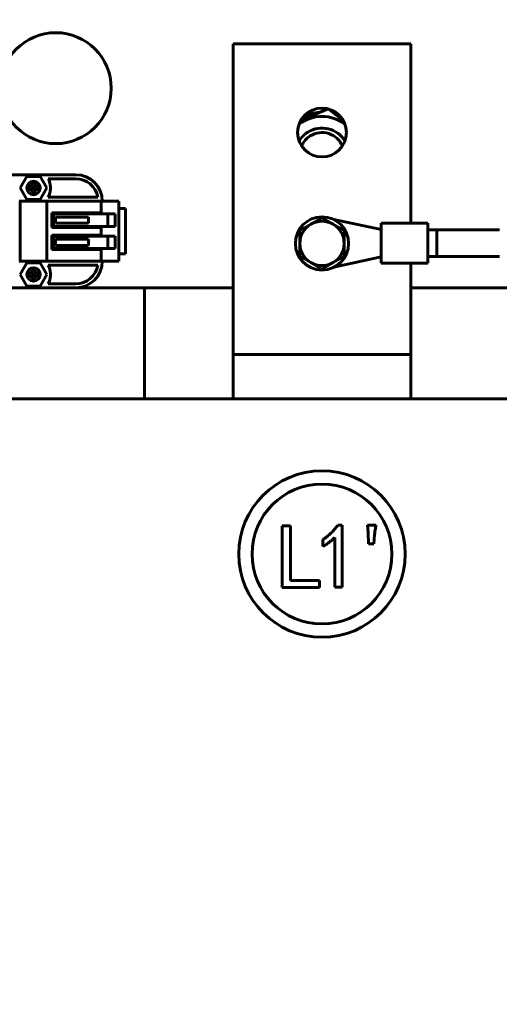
# Model space of a CAD drawing. Header units: millimetres. Extents: x 0 to 297, y 0 to 420.
# Tile 4 of 16: x 99 to 126, y 143 to 198. Entities that reach past the tile are written whole.
import ezdxf

# ---------------------------------------------------------------- set-up
doc = ezdxf.new("R2010")
doc.units = ezdxf.units.MM
doc.linetypes.add('K5LT_BASIC', pattern=[0])
doc.linetypes.add('K5LT_THIN', pattern=[0])
doc.layers.add('Системный слой', color=7, linetype='Continuous')
doc.styles.add('KDIMTEXTSTYLE', font='GOST_AU.SHX', dxfattribs={"width": 0.96, "oblique": 15, "height": 5})
doc.dimstyles.new('KDIMSTYLE (0.25)', dxfattribs={"dimtxt": 5, "dimasz": 1, "dimexe": 2, "dimexo": 0, "dimgap": 1, "dimtad": 1, "dimlfac": 4, "dimtxsty": 'KDIMTEXTSTYLE', "dimsah": 1, "dimcen": 0, "dimdle": 1, "dimadec": 0, "dimazin": 0, "dimtfac": 0.667, "dimtmove": 0, "dimatfit": 3, "dimfxl": 1, "dimtvp": 1, "dimtolj": 1, "dimtzin": 0, "dimarcsym": 0})

# ---------------------------------------------------------------- blocks, each defined once
blk = doc.blocks.new('U1')
at = {"layer": 'Системный слой', "color": 150, "linetype": 'K5LT_BASIC', "lineweight": 60, "true_color": 0x0080ff}
for p, q in [((103.823, 186.232), (103.823, 186.175)), ((103.823, 185.475), (103.823, 185.418))]:
    blk.add_line(p, q, dxfattribs=at)
blk = doc.blocks.new('U3')
at = {"layer": 'Системный слой', "color": 150, "linetype": 'K5LT_BASIC', "lineweight": 60, "true_color": 0x0080ff}
for p, q in [((103.823, 187.482), (103.823, 187.425)), ((103.823, 186.725), (103.823, 186.668))]:
    blk.add_line(p, q, dxfattribs=at)
blk = doc.blocks.new('U14')
at = {"layer": 'Системный слой', "color": 150, "linetype": 'K5LT_BASIC', "lineweight": 60, "true_color": 0x0080ff}
blk.add_line((106.266, 183.263), (106.266, 177.013), dxfattribs=at)
blk = doc.blocks.new('U49')
at = {"layer": 'Системный слой', "color": 150, "linetype": 'K5LT_BASIC', "lineweight": 60, "true_color": 0x0080ff}
for p, q in [((102.391, 183.263), (111.266, 183.263)), ((121.266, 183.263), (131.247, 183.263))]:
    blk.add_line(p, q, dxfattribs=at)
blk = doc.blocks.new('U53')
at = {"layer": 'Системный слой', "color": 150, "linetype": 'K5LT_BASIC', "lineweight": 60, "true_color": 0x0080ff}
for start, end in [(92.9827, 115.8385), (64.1615, 72.0626)]:
    blk.add_arc((116.266, 190.763), 2.388, start, end, dxfattribs=at)
blk = doc.blocks.new('U54')
at = {"layer": 'Системный слой', "color": 150, "linetype": 'K5LT_BASIC', "lineweight": 60, "true_color": 0x0080ff}
for start, end in [(121.7755, 149.1695), (30.8305, 121.7755)]:
    blk.add_arc((116.266, 190.763), 1.5, start, end, dxfattribs=at)
blk = doc.blocks.new('U55')
at = {"layer": 'Системный слой', "color": 150, "linetype": 'K5LT_BASIC', "lineweight": 60, "true_color": 0x0080ff}
for start, end in [(23.266, 121.7755), (121.7755, 156.734)]:
    blk.add_arc((116.266, 190.763), 1.25, start, end, dxfattribs=at)
blk = doc.blocks.new('U64')
at = {"layer": 'Системный слой', "color": 150, "linetype": 'K5LT_BASIC', "lineweight": 60, "true_color": 0x0080ff}
for p, q in [((122.728, 185.029), (124.52, 185.029)), ((124.52, 185.029), (124.619, 185.029)), ((124.619, 185.029), (124.652, 185.029)), ((124.652, 185.029), (124.657, 185.029)), ((124.657, 185.029), (124.665, 185.029)), ((124.665, 185.029), (124.68, 185.029)), ((124.68, 185.029), (124.685, 185.029)), ((124.685, 185.029), (124.69, 185.029)), ((124.69, 185.029), (124.697, 185.029)), ((124.697, 185.029), (124.71, 185.029)), ((124.71, 185.029), (124.718, 185.029)), ((124.718, 185.029), (124.724, 185.029)), ((124.724, 185.029), (124.73, 185.029)), ((124.73, 185.029), (124.744, 185.029)), ((124.744, 185.029), (124.771, 185.029)), ((124.771, 185.029), (124.785, 185.029)), ((124.785, 185.029), (124.79, 185.029)), ((124.79, 185.029), (124.798, 185.029)), ((124.798, 185.029), (124.814, 185.029)), ((124.814, 185.029), (124.845, 185.029)), ((124.845, 185.029), (124.907, 185.029)), ((124.907, 185.029), (124.95, 185.029)), ((124.95, 185.029), (125.027, 185.029)), ((125.027, 185.029), (125.126, 185.029)), ((125.126, 185.029), (125.182, 185.029)), ((125.182, 185.029), (125.188, 185.029)), ((125.188, 185.029), (125.201, 185.029)), ((125.201, 185.029), (125.227, 185.029)), ((125.227, 185.029), (125.279, 185.029)), ((125.279, 185.029), (125.384, 185.029)), ((125.384, 185.029), (125.518, 185.029)), ((125.518, 185.029), (125.523, 185.029)), ((125.523, 185.029), (125.534, 185.029)), ((125.534, 185.029), (125.554, 185.029)), ((125.554, 185.029), (125.596, 185.029)), ((125.596, 185.029), (125.631, 185.029)), ((125.631, 185.029), (125.636, 185.029)), ((125.636, 185.029), (125.642, 185.029)), ((125.642, 185.029), (125.65, 185.029)), ((125.65, 185.029), (125.659, 185.029)), ((125.659, 185.029), (125.665, 185.029)), ((125.665, 185.029), (125.671, 185.029)), ((125.671, 185.029), (125.684, 185.029)), ((125.684, 185.029), (125.69, 185.029)), ((125.69, 185.029), (125.695, 185.029)), ((125.695, 185.029), (125.703, 185.029)), ((125.703, 185.029), (125.719, 185.029)), ((125.719, 185.029), (125.743, 185.029)), ((125.743, 185.029), (125.749, 185.029)), ((125.749, 185.029), (125.757, 185.029)), ((125.757, 185.029), (125.772, 185.029)), ((125.772, 185.029), (125.803, 185.029)), ((125.803, 185.029), (125.856, 185.029)), ((125.856, 185.029), (125.862, 185.029)), ((125.862, 185.029), (125.871, 185.029)), ((125.871, 185.029), (125.891, 185.029)), ((125.891, 185.029), (125.929, 185.029)), ((125.929, 185.029), (126.007, 185.029)), ((126.007, 185.029), (126.084, 185.029)), ((126.084, 185.029), (126.09, 185.029)), ((126.09, 185.029), (126.101, 185.029)), ((126.101, 185.029), (126.122, 185.029)), ((126.122, 185.029), (126.139, 185.029)), ((126.139, 185.029), (126.147, 185.029)), ((126.147, 185.029), (126.154, 185.029)), ((126.154, 185.029), (126.16, 185.029)), ((126.16, 185.029), (126.166, 185.029)), ((126.166, 185.029), (126.175, 185.029)), ((126.175, 185.029), (126.189, 185.029)), ((126.189, 185.029), (126.21, 185.029)), ((126.21, 185.029), (126.241, 185.029)), ((126.241, 185.029), (126.268, 185.029))]:
    blk.add_line(p, q, dxfattribs=at)
blk = doc.blocks.new('U70')
at = {"layer": 'Системный слой', "color": 150, "linetype": 'K5LT_BASIC', "lineweight": 60, "true_color": 0x0080ff}
for p, q in [((122.728, 186.529), (124.512, 186.529)), ((124.512, 186.529), (124.581, 186.529)), ((124.581, 186.529), (124.652, 186.529)), ((124.652, 186.529), (124.657, 186.529)), ((124.657, 186.529), (124.665, 186.529)), ((124.665, 186.529), (124.68, 186.529)), ((124.68, 186.529), (124.687, 186.529)), ((124.687, 186.529), (124.693, 186.529)), ((124.693, 186.529), (124.699, 186.529)), ((124.699, 186.529), (124.712, 186.529)), ((124.712, 186.529), (124.723, 186.529)), ((124.723, 186.529), (124.729, 186.529)), ((124.729, 186.529), (124.735, 186.529)), ((124.735, 186.529), (124.749, 186.529)), ((124.749, 186.529), (124.777, 186.529)), ((124.777, 186.529), (124.795, 186.529)), ((124.795, 186.529), (124.8, 186.529)), ((124.8, 186.529), (124.808, 186.529)), ((124.808, 186.529), (124.824, 186.529)), ((124.824, 186.529), (124.857, 186.529)), ((124.857, 186.529), (124.922, 186.529)), ((124.922, 186.529), (125.044, 186.529)), ((125.044, 186.529), (125.296, 186.529)), ((125.296, 186.529), (125.439, 186.529)), ((125.439, 186.529), (125.512, 186.529)), ((125.512, 186.529), (125.518, 186.529)), ((125.518, 186.529), (125.527, 186.529)), ((125.527, 186.529), (125.547, 186.529)), ((125.547, 186.529), (125.586, 186.529)), ((125.586, 186.529), (125.631, 186.529)), ((125.631, 186.529), (125.636, 186.529)), ((125.636, 186.529), (125.642, 186.529)), ((125.642, 186.529), (125.649, 186.529)), ((125.649, 186.529), (125.656, 186.529)), ((125.656, 186.529), (125.661, 186.529)), ((125.661, 186.529), (125.667, 186.529)), ((125.667, 186.529), (125.679, 186.529)), ((125.679, 186.529), (125.684, 186.529)), ((125.684, 186.529), (125.689, 186.529)), ((125.689, 186.529), (125.696, 186.529)), ((125.696, 186.529), (125.708, 186.529)), ((125.708, 186.529), (125.732, 186.529)), ((125.732, 186.529), (125.737, 186.529)), ((125.737, 186.529), (125.742, 186.529)), ((125.742, 186.529), (125.752, 186.529)), ((125.752, 186.529), (125.772, 186.529)), ((125.772, 186.529), (125.812, 186.529)), ((125.812, 186.529), (125.832, 186.529)), ((125.832, 186.529), (125.837, 186.529)), ((125.837, 186.529), (125.845, 186.529)), ((125.845, 186.529), (125.861, 186.529)), ((125.861, 186.529), (125.893, 186.529)), ((125.893, 186.529), (125.956, 186.529)), ((125.956, 186.529), (126.022, 186.529)), ((126.022, 186.529), (126.026, 186.529)), ((126.026, 186.529), (126.036, 186.529)), ((126.036, 186.529), (126.055, 186.529)), ((126.055, 186.529), (126.094, 186.529)), ((126.094, 186.529), (126.13, 186.529)), ((126.13, 186.529), (126.163, 186.529)), ((126.163, 186.529), (126.212, 186.529)), ((126.212, 186.529), (126.267, 186.529))]:
    blk.add_line(p, q, dxfattribs=at)
blk = doc.blocks.new('U85')
at = {"layer": 'Системный слой', "color": 150, "linetype": 'K5LT_BASIC', "lineweight": 60, "true_color": 0x0080ff}
for p, q in [((121.266, 186.904), (121.266, 197.013)), ((121.266, 180.263), (121.266, 184.654))]:
    blk.add_line(p, q, dxfattribs=at)
blk = doc.blocks.new('KDIMARROW_01')
at = {"layer": 'Системный слой'}
blk.add_hatch(color=0, dxfattribs=at).paths.add_polyline_path([(-5, -0.658), (0, 0), (-5, 0.658), (-4.5, 0)])
at = {"layer": 'Системный слой', "color": 0, "linetype": 'K5LT_THIN', "lineweight": 18}
for p, q in [((-4.5, 0), (-5, 0.658)), ((-5, 0.658), (0, 0)), ((0, 0), (-5, -0.658)), ((-5, -0.658), (-4.5, 0)), ((0, 0), (-1, 0))]:
    blk.add_line(p, q, dxfattribs=at)

msp = doc.modelspace()

# ---------------------------------------------------------------- linework, layer by layer
at = {"layer": 'Системный слой', "color": 150, "linetype": 'K5LT_BASIC', "lineweight": 60, "true_color": 0x0080ff}
for p, q in [((111.2658, 197.0128), (121.2658, 197.0128)), ((111.2658, 180.2628), (111.2658, 197.0128)), ((116.6039, 193.3388), (115.0785, 192.7062)), ((117.4717, 192.6734), (116.6039, 193.3388)), ((97.6408, 189.6378), (102.3908, 189.6378)), ((99.6369, 189.544), (99.258, 188.8878)), ((100.3947, 189.544), (99.6369, 189.544)), ((100.7736, 188.8878), (100.3947, 189.544)), ((100.8385, 189.4128), (102.3908, 189.4128)), ((99.258, 188.8878), (99.6369, 188.2315)), ((99.7721, 188.9815), (99.9221, 188.9815)), ((99.7721, 188.794), (99.7721, 188.9815)), ((99.9221, 188.794), (99.7721, 188.794)), ((99.9221, 189.1315), (100.1096, 189.1315)), ((99.9221, 188.9815), (99.9221, 189.1315)), ((99.9221, 188.9815), (100.0158, 188.8878)), ((99.9221, 188.794), (100.0158, 188.8878)), ((99.9221, 188.644), (99.9221, 188.794)), ((100.1096, 188.9815), (100.0158, 188.8878)), ((100.0158, 188.8878), (100.1096, 188.794)), ((100.1096, 189.1315), (100.1096, 188.9815)), ((100.1096, 188.9815), (100.2596, 188.9815)), ((100.2596, 188.794), (100.1096, 188.794)), ((100.1096, 188.794), (100.1096, 188.644)), ((100.2596, 188.9815), (100.2596, 188.794)), ((100.3947, 188.2315), (100.7736, 188.8878)), ((100.9658, 188.9378), (100.9658, 188.8378)), ((99.2658, 188.1378), (99.2158, 188.1378)), ((99.2658, 188.1378), (99.2908, 188.1378)), ((99.2658, 184.7628), (99.2658, 188.1378)), ((100.7408, 188.1378), (99.2908, 188.1378)), ((99.6369, 188.2315), (100.3947, 188.2315)), ((100.1096, 188.644), (99.9221, 188.644)), ((100.7408, 188.1378), (100.7658, 188.1378)), ((100.7658, 188.1378), (100.7658, 184.7628)), ((100.8158, 188.1378), (100.7658, 188.1378)), ((103.0265, 188.1378), (100.8158, 188.1378)), ((103.6458, 188.3628), (100.8385, 188.3628)), ((103.18, 188.1378), (103.0265, 188.1378)), ((103.7268, 188.1378), (103.18, 188.1378)), ((103.8233, 188.1378), (103.7268, 188.1378)), ((103.8233, 188.1378), (103.9856, 188.1378)), ((103.8233, 188.1378), (103.8233, 187.4823)), ((104.6659, 188.1378), (103.9856, 188.1378)), ((104.8283, 188.1378), (104.6659, 188.1378)), ((104.8283, 188.1378), (104.8283, 184.7628)), ((105.2033, 187.7253), (104.8283, 187.7253)), ((105.2033, 186.5511), (105.2033, 187.7253)), ((101.0485, 186.6683), (101.0485, 187.4823)), ((101.0485, 187.4823), (103.0265, 187.4823)), ((101.5158, 187.4253), (101.1408, 187.4253)), ((101.1408, 186.7253), (101.1408, 187.4253)), ((101.2603, 187.248), (101.5158, 187.248)), ((101.2603, 187.248), (101.2603, 186.9026)), ((103.153, 187.4253), (101.5158, 187.4253)), ((101.5158, 187.248), (103.1123, 187.248)), ((103.0265, 187.4823), (103.18, 187.4823)), ((103.1123, 187.248), (103.1123, 186.9026)), ((103.196, 187.4253), (103.153, 187.4253)), ((103.18, 187.4823), (103.7268, 187.4823)), ((103.5777, 187.4253), (103.196, 187.4253)), ((103.5777, 187.4253), (103.6628, 187.4253)), ((104.1503, 187.4253), (103.6628, 187.4253)), ((103.7268, 187.4823), (103.8233, 187.4823)), ((104.1503, 187.4253), (104.2005, 187.4253)), ((104.2505, 187.4253), (104.2005, 187.4253)), ((104.2005, 186.7253), (104.2005, 187.4253)), ((104.4897, 187.4253), (104.2505, 187.4253)), ((104.6147, 187.4253), (104.4897, 187.4253)), ((104.6147, 187.4253), (104.6147, 186.7253)), ((116.2658, 187.2062), (115.6408, 186.8453)), ((116.8908, 186.8453), (116.2658, 187.2062)), ((119.6029, 186.5535), (116.9268, 187.1093)), ((103.0265, 186.6683), (101.0485, 186.6683)), ((101.1408, 186.7253), (101.5158, 186.7253)), ((101.5158, 186.9026), (101.2603, 186.9026)), ((103.1123, 186.9026), (101.5158, 186.9026)), ((101.5158, 186.7253), (103.153, 186.7253)), ((103.18, 186.6683), (103.0265, 186.6683)), ((103.153, 186.7253), (103.196, 186.7253)), ((103.7268, 186.6683), (103.18, 186.6683)), ((103.5777, 186.7253), (103.196, 186.7253)), ((103.6628, 186.7253), (103.5777, 186.7253)), ((103.6628, 186.7253), (104.1503, 186.7253)), ((103.8233, 186.6683), (103.7268, 186.6683)), ((103.8233, 186.6683), (103.8233, 186.2323)), ((104.2005, 186.7253), (104.1503, 186.7253)), ((104.2005, 186.7253), (104.2505, 186.7253)), ((104.2505, 186.7253), (104.4897, 186.7253)), ((104.4897, 186.7253), (104.6147, 186.7253)), ((105.2033, 186.5511), (105.2033, 186.3495)), ((115.6408, 186.8453), (115.0158, 186.4845)), ((115.0158, 186.4845), (115.0158, 185.7628)), ((117.5158, 186.4845), (116.8908, 186.8453)), ((117.5158, 185.7628), (117.5158, 186.4845)), ((119.6029, 184.6535), (119.6029, 186.9035)), ((119.6029, 186.9035), (122.2279, 186.9035)), ((122.2279, 184.6535), (122.2279, 186.9035)), ((122.2279, 186.5285), (122.7279, 186.5285)), ((122.7279, 186.5285), (122.7279, 185.0285)), ((101.0485, 186.2323), (103.0265, 186.2323)), ((101.0485, 185.4183), (101.0485, 186.2323)), ((101.1408, 185.4753), (101.1408, 186.1753)), ((101.5158, 186.1753), (101.1408, 186.1753)), ((101.2603, 185.998), (101.2603, 185.6526)), ((101.2603, 185.998), (101.5158, 185.998)), ((103.153, 186.1753), (101.5158, 186.1753)), ((101.5158, 185.998), (103.1123, 185.998)), ((103.0265, 186.2323), (103.18, 186.2323)), ((103.1123, 185.998), (103.1123, 185.6526)), ((103.196, 186.1753), (103.153, 186.1753)), ((103.18, 186.2323), (103.7268, 186.2323)), ((103.5777, 186.1753), (103.196, 186.1753)), ((103.5777, 186.1753), (103.6628, 186.1753)), ((104.1503, 186.1753), (103.6628, 186.1753)), ((103.7268, 186.2323), (103.8233, 186.2323)), ((104.1503, 186.1753), (104.2005, 186.1753)), ((104.2505, 186.1753), (104.2005, 186.1753)), ((104.2005, 185.4753), (104.2005, 186.1753)), ((104.4897, 186.1753), (104.2505, 186.1753)), ((104.6147, 186.1753), (104.4897, 186.1753)), ((104.6147, 186.1753), (104.6147, 185.4753)), ((105.2033, 185.1753), (105.2033, 186.3495)), ((103.0265, 185.4183), (101.0485, 185.4183)), ((101.1408, 185.4753), (101.5158, 185.4753)), ((101.5158, 185.6526), (101.2603, 185.6526)), ((103.1123, 185.6526), (101.5158, 185.6526)), ((101.5158, 185.4753), (103.153, 185.4753)), ((103.18, 185.4183), (103.0265, 185.4183)), ((103.153, 185.4753), (103.196, 185.4753)), ((103.7268, 185.4183), (103.18, 185.4183)), ((103.5777, 185.4753), (103.196, 185.4753)), ((103.6628, 185.4753), (103.5777, 185.4753)), ((103.6628, 185.4753), (104.1503, 185.4753)), ((103.8233, 185.4183), (103.7268, 185.4183)), ((103.8233, 185.4183), (103.8233, 184.7628)), ((104.2005, 185.4753), (104.1503, 185.4753)), ((104.2005, 185.4753), (104.2505, 185.4753)), ((104.2505, 185.4753), (104.4897, 185.4753)), ((104.4897, 185.4753), (104.6147, 185.4753)), ((115.0158, 185.7628), (115.0158, 185.0411)), ((117.5158, 185.0411), (117.5158, 185.7628)), ((99.2158, 184.7628), (99.2658, 184.7628)), ((99.2908, 184.7628), (99.2658, 184.7628)), ((100.7408, 184.7628), (99.2908, 184.7628)), ((100.7658, 184.7628), (100.7408, 184.7628)), ((100.7658, 184.7628), (100.8158, 184.7628)), ((103.0265, 184.7628), (100.8158, 184.7628)), ((103.0265, 184.7628), (103.18, 184.7628)), ((103.7268, 184.7628), (103.18, 184.7628)), ((103.7268, 184.7628), (103.8233, 184.7628)), ((103.9856, 184.7628), (103.8233, 184.7628)), ((104.6659, 184.7628), (103.9856, 184.7628)), ((104.8283, 184.7628), (104.6659, 184.7628)), ((105.2033, 185.1753), (104.8283, 185.1753)), ((115.0158, 185.0411), (115.6408, 184.6803)), ((116.8908, 184.6803), (117.5158, 185.0411)), ((116.9401, 184.4229), (119.6029, 185.0035)), ((122.2279, 185.0285), (122.7279, 185.0285)), ((99.6369, 184.669), (99.258, 184.0128)), ((100.3947, 184.669), (99.6369, 184.669)), ((99.9221, 184.1065), (99.9221, 184.2565)), ((99.9221, 184.2565), (100.1096, 184.2565)), ((100.1096, 184.2565), (100.1096, 184.1065)), ((100.7736, 184.0128), (100.3947, 184.669)), ((100.8385, 184.5378), (103.6458, 184.5378)), ((115.6408, 184.6803), (116.2658, 184.3194)), ((116.2658, 184.3194), (116.8908, 184.6803)), ((119.6029, 184.6535), (122.2279, 184.6535)), ((99.258, 184.0128), (99.6369, 183.3565)), ((99.7721, 183.919), (99.7721, 184.1065)), ((99.7721, 184.1065), (99.9221, 184.1065)), ((99.9221, 183.919), (99.7721, 183.919)), ((99.9221, 184.1065), (100.0158, 184.0128)), ((99.9221, 183.919), (100.0158, 184.0128)), ((99.9221, 183.769), (99.9221, 183.919)), ((100.1096, 183.769), (99.9221, 183.769)), ((100.1096, 184.1065), (100.0158, 184.0128)), ((100.0158, 184.0128), (100.1096, 183.919)), ((100.1096, 184.1065), (100.2596, 184.1065)), ((100.2596, 183.919), (100.1096, 183.919)), ((100.1096, 183.919), (100.1096, 183.769)), ((100.2596, 184.1065), (100.2596, 183.919)), ((100.3947, 183.3565), (100.7736, 184.0128)), ((100.9658, 184.0628), (100.9658, 183.9628)), ((102.3908, 183.2628), (97.6408, 183.2628)), ((99.6369, 183.3565), (100.3947, 183.3565)), ((102.3908, 183.4878), (100.8385, 183.4878)), ((111.2658, 179.5128), (111.2658, 180.2628)), ((121.2658, 180.2628), (121.2658, 179.5128)), ((111.2658, 177.0128), (111.2658, 179.5128)), ((121.2658, 179.5128), (111.2658, 179.5128)), ((121.2658, 177.0128), (121.2658, 179.5128)), ((97.1408, 177.0128), (104.3908, 177.0128)), ((104.3908, 177.0128), (128.1408, 177.0128)), ((114.0218, 166.3763), (114.0218, 169.8435)), ((114.0218, 169.8435), (114.4881, 169.8435)), ((114.4881, 169.8435), (114.4881, 166.7615)), ((117.1524, 169.884), (117.3957, 169.884)), ((117.3957, 169.884), (117.3957, 166.3965)), ((118.8232, 169.884), (119.3098, 169.884)), ((118.8637, 169.4785), (118.8232, 169.884)), ((118.884, 168.8297), (118.8637, 169.4785)), ((119.2287, 169.3569), (119.1881, 168.8297)), ((116.3211, 168.6878), (116.3211, 169.073)), ((116.9902, 166.3965), (116.9902, 169.1947)), ((119.1881, 168.8297), (118.884, 168.8297)), ((114.4881, 166.7615), (116.1305, 166.7615)), ((116.1305, 166.7615), (116.1305, 166.3763)), ((116.1305, 166.3763), (114.0218, 166.3763)), ((117.3957, 166.3965), (116.9902, 166.3965))]:
    msp.add_line(p, q, dxfattribs=at)
for centre, radius in [((101.2658, 194.5128), 3.125), ((116.2658, 192.0128), 1.375), ((100.0158, 188.8878), 0.3772), ((100.0158, 188.8878), 0.3673), ((116.2658, 185.7628), 1.5), ((100.0158, 184.0128), 0.3772), ((100.0158, 184.0128), 0.3673), ((116.2632, 168.2612), 4.6875), ((116.2632, 168.2612), 3.9375)]:
    msp.add_circle(centre, radius, dxfattribs=at)
for centre, radius, start, end in [((116.2658, 190.7628), 2.1562, 53.28608, 126.71392), ((100.0158, 188.9378), 0.95, 0, 30), ((102.3908, 188.1378), 1.5, 0, 90), ((102.3908, 188.1378), 1.275, 10.16425, 90), ((100.0158, 188.8378), 0.95, 330, 0), ((116.2658, 185.7628), 1.25, 60, 120), ((116.2658, 185.7628), 1.25, 120, 180), ((116.2658, 185.7628), 1.25, 0, 60), ((116.2658, 185.7628), 1.25, 180, 240), ((116.2658, 185.7628), 1.25, 300, 0), ((102.3908, 184.7628), 1.5, 270, 0), ((100.0158, 184.0628), 0.95, 0, 30), ((102.3908, 184.7628), 1.275, 270, 349.83575), ((116.2658, 185.7628), 1.25, 240, 300), ((100.0158, 183.9628), 0.95, 330, 0)]:
    msp.add_arc(centre, radius, start, end, dxfattribs=at)
for points, knots in [([(116.3211, 169.073), (116.3627, 169.1018), (116.4454, 169.1591), (116.5627, 169.2523), (116.6762, 169.3472), (116.7823, 169.4476), (116.8844, 169.5502), (116.9793, 169.6578), (117.0696, 169.7683), (117.1248, 169.8454), (117.1524, 169.884)], [0, 0, 0, 0, 0.1300658, 0.2583133, 0.3846949, 0.5098007, 0.6334788, 0.7564596, 0.8780744, 1, 1, 1, 1]), ([(119.3098, 169.884), (119.2914, 169.7964), (119.2549, 169.6222), (119.2374, 169.445), (119.2287, 169.3569)], [0, 0, 0, 0, 0.5027795, 1, 1, 1, 1]), ([(116.9902, 169.1947), (116.944, 169.1504), (116.8489, 169.0591), (116.6889, 168.9323), (116.5125, 168.8065), (116.3861, 168.7281), (116.3211, 168.6878)], [0, 0, 0, 0, 0.2279817, 0.4698264, 0.7271404, 1, 1, 1, 1])]:
    msp.add_open_spline(points, degree=3, knots=knots, dxfattribs=at)

# ---------------------------------------------------------------- block references
at = {"layer": 'Системный слой'}
for name in ['U85', 'U53', 'U54', 'U55', 'U3', 'U70', 'U1', 'U64', 'U49', 'U14']:
    msp.add_blockref(name, (0, 0), dxfattribs=at)

# ---------------------------------------------------------------- dimensions: what is measured, and where the dimension line sits
at = {"layer": 'Системный слой', "color": 7}
msp.add_linear_dim(base=(94.8283, 243.2628), p1=(226.2658, 199.5128), p2=(94.8283, 186.3495), location=(160.5471, 243.2628), text='\\H5.0;\\W0.965;\\Q15;\\H5.0;\\W0.965;\\Q15;\\Q15;Ш', dimstyle='KDIMSTYLE (0.25)', override={"dimexo": 0, "dimblk1": 'KDIMARROW_01', "dimblk2": 'KDIMARROW_01', "dimse1": 0, "dimse2": 0, "dimclrt": 7, "dimtolj": 1}, dxfattribs=at).render()
msp.add_linear_dim(base=(84.8283, 233.2628), p1=(105.0158, 70.7628), p2=(107.5158, 233.2628), angle=90, location=(84.8283, 152.0128), text='\\H5.0;\\W0.965;\\Q15;\\H5.0;\\W0.965;\\Q15;\\Q15;В', dimstyle='KDIMSTYLE (0.25)', override={"dimexo": 0, "dimblk1": 'KDIMARROW_01', "dimblk2": 'KDIMARROW_01', "dimse1": 0, "dimse2": 0, "dimclrt": 7, "dimtolj": 1}, dxfattribs=at).render()

doc.saveas('drawing.dxf')
